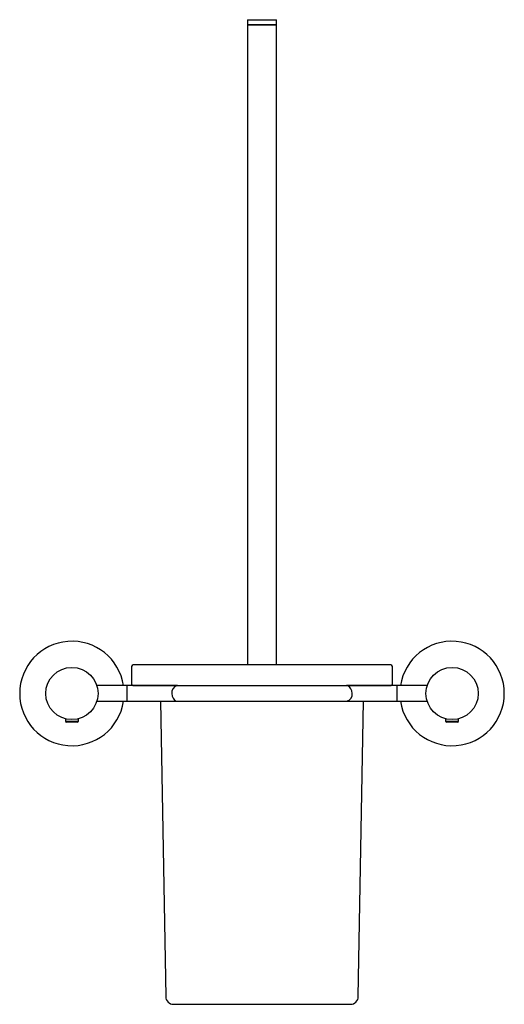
# Model space of a CAD drawing. Header units: millimetres. Extents: x 3700.382 to 3700.568, y 1861.895 to 1862.272.
import ezdxf

# ---------------------------------------------------------------- set-up
doc = ezdxf.new("R2010")
doc.units = ezdxf.units.MM
doc.layers.add('SANINDUSA', color=3, linetype='Continuous')

msp = doc.modelspace()

# ---------------------------------------------------------------- linework, layer by layer
at = {"layer": 'SANINDUSA'}
for p, q in [((3700.469508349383, 1862.272019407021), (3700.469508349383, 1862.270019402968)), ((3700.46950843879, 1862.272019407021), (3700.480508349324, 1862.272019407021)), ((3700.480508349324, 1862.270019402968), (3700.480508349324, 1862.272019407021)), ((3700.469508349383, 1862.270019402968), (3700.469508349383, 1862.025057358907)), ((3700.480508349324, 1862.270019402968), (3700.469508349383, 1862.270019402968)), ((3700.46950843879, 1862.270019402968), (3700.480508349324, 1862.270019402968)), ((3700.480508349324, 1862.025057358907), (3700.480508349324, 1862.270019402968)), ((3700.425008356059, 1862.024057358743), (3700.425008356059, 1862.018057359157)), ((3700.52400835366, 1862.025057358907), (3700.426008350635, 1862.025057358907)), ((3700.525008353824, 1862.018057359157), (3700.525008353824, 1862.024057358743)), ((3700.423203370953, 1862.017057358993), (3700.41174276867, 1862.017057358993)), ((3700.442630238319, 1862.017057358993), (3700.423203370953, 1862.017057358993)), ((3700.423203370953, 1862.017057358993), (3700.423203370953, 1862.011057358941)), ((3700.426008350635, 1862.017057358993), (3700.52400835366, 1862.017057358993)), ((3700.526813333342, 1862.017057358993), (3700.507386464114, 1862.017057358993)), ((3700.538273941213, 1862.017057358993), (3700.526813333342, 1862.017057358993)), ((3700.526813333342, 1862.011057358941), (3700.526813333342, 1862.017057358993)), ((3700.41174276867, 1862.011057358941), (3700.423203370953, 1862.011057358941)), ((3700.423203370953, 1862.011057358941), (3700.442630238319, 1862.011057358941)), ((3700.436143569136, 1862.011057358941), (3700.438116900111, 1861.898004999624)), ((3700.442630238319, 1862.011057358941), (3700.507386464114, 1862.011057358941)), ((3700.507386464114, 1862.011057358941), (3700.526813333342, 1862.011057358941)), ((3700.511899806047, 1861.898004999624), (3700.513873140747, 1862.011057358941)), ((3700.526813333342, 1862.011057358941), (3700.538273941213, 1862.011057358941)), ((3700.399703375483, 1862.004374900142), (3700.399703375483, 1862.003283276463)), ((3700.404703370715, 1862.003283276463), (3700.404703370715, 1862.004374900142)), ((3700.545313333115, 1862.004374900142), (3700.545313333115, 1862.003283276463)), ((3700.550313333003, 1862.003283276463), (3700.550313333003, 1862.004374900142)), ((3700.399703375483, 1862.003283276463), (3700.40014836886, 1862.003026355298)), ((3700.404703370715, 1862.003283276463), (3700.399703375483, 1862.003283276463)), ((3700.404258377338, 1862.003026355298), (3700.40014836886, 1862.003026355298)), ((3700.404258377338, 1862.003026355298), (3700.404703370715, 1862.003283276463)), ((3700.545313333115, 1862.003283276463), (3700.545758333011, 1862.003026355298)), ((3700.547083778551, 1862.003283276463), (3700.545313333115, 1862.003283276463)), ((3700.547213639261, 1862.003026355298), (3700.545758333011, 1862.003026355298)), ((3700.550313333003, 1862.003283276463), (3700.547083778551, 1862.003283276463)), ((3700.549868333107, 1862.003026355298), (3700.547213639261, 1862.003026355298)), ((3700.549868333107, 1862.003026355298), (3700.550313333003, 1862.003283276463)), ((3700.441116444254, 1861.895057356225), (3700.508900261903, 1861.895057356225))]:
    msp.add_line(p, q, dxfattribs=at)
at = {"layer": 'SANINDUSA', "flags": 128}
for points in [[(3700.509545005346, 1862.014057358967), (3700.509428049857, 1862.015031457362), (3700.509089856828, 1862.015899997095), (3700.508567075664, 1862.016568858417), (3700.507916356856, 1862.016965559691), (3700.507386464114, 1862.017057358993)], [(3700.440471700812, 1862.014057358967), (3700.440588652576, 1862.013083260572), (3700.44092684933, 1862.012214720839), (3700.441449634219, 1862.011545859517), (3700.442100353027, 1862.011149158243), (3700.442630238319, 1862.011057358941)]]:
    msp.add_lwpolyline(points, dxfattribs=at)
at = {"layer": 'SANINDUSA'}
for centre, radius in [((3700.402203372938, 1862.014057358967), 0.009999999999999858), ((3700.547813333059, 1862.014057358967), 0.01)]:
    msp.add_circle(centre, radius, dxfattribs=at)
for centre, radius, start, end in [((3700.402203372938, 1862.014057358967), 0.01999999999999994, 8.626926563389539, 351.3730734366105), ((3700.547813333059, 1862.014057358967), 0.02, 0, 171.3730734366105), ((3700.426008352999, 1862.024057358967), 0.001000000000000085, 90, 180), ((3700.524008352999, 1862.024057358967), 0.001000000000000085, 0, 90), ((3700.426008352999, 1862.018057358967), 0.001000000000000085, 180, 270), ((3700.443145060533, 1862.014410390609), 0.002696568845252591, 101.0063339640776, 187.5226912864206), ((3700.524008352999, 1862.018057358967), 0.0009999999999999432, 270, 0), ((3700.506871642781, 1862.01370433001), 0.002696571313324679, 281.006304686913, 7.522626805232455), ((3700.547813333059, 1862.014057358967), 0.02, 188.6269265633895, 0), ((3700.441116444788, 1861.898057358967), 0.003000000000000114, 180.9999999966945, 270), ((3700.508900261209, 1861.898057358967), 0.003000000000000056, 270, 359.0000000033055)]:
    msp.add_arc(centre, radius, start, end, dxfattribs=at)

doc.saveas('drawing.dxf')
